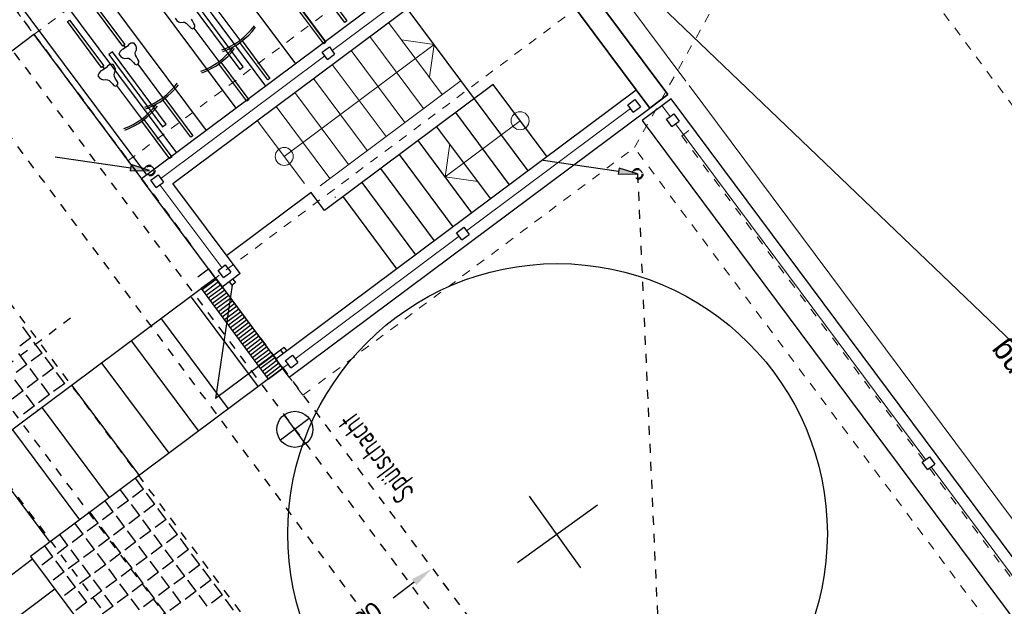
# Model space of a CAD drawing. Header units: metres. Extents: x 2 to 485, y 6 to 594.
# Tile 65 of 176: x 246.03 to 256.98, y 225.16 to 231.67. Entities that reach past the tile are written whole.
import ezdxf
from ezdxf.enums import TextEntityAlignment as Align

# ---------------------------------------------------------------- set-up
doc = ezdxf.new("R2010")
doc.units = ezdxf.units.M
doc.header["$LTSCALE"] = 0.0125
for name, pattern in [('237-14_Züricher Str._GL_3_RW_2014-11-28_bea$0$STRICHLINIE2', [9.525, 6.35, -3.175]), ('237-14_Züricher Str._GL_3_RW_2014-11-28_bea$0$STRICHPUNKT2', [12.7, 6.35, -3.175, 0, -3.175]), ('250', [0]), ('260241_A_bea$0$GESTRICHELT', [0.4, 0.2, -0.2]), ('260241_A_bea$0$PUNKTIERT', [0.2, 0, -0.2]), ('GESTRICHELT', [0.4, 0.2, -0.2]), ('GEWOFAG_Hof 3_141022_Grundriss_bea$0$AUSGEZOGEN', [0]), ('GEWOFAG_Hof 3_141022_Grundriss_bea$0$VERDECKT2_S2', [0.15, 0.1, -0.05])]:
    doc.linetypes.add(name, pattern=pattern)
for name, color, linetype in [('237-14_Züricher Str._GL_3_RW_2014-11-28_bea$0$__Steiger', 251, 'Continuous'), ('237-14_Züricher Str._GL_3_RW_2014-11-28_bea$0$_GRU_Allgemein_Text', 151, 'Continuous'), ('237-14_Züricher Str._GL_3_RW_2014-11-28_bea$0$_GRU_Drainage', 54, '237-14_Züricher Str._GL_3_RW_2014-11-28_bea$0$STRICHPUNKT2'), ('237-14_Züricher Str._GL_3_RW_2014-11-28_bea$0$_GRU_Regenwasser', 150, '237-14_Züricher Str._GL_3_RW_2014-11-28_bea$0$STRICHLINIE2'), ('237-14_Züricher Str._GL_3_RW_2014-11-28_bea$0$_GRU_Symbole', 51, 'Continuous'), ('260241_A_bea$0$B10_GEBAEUDE', 1, 'Continuous'), ('260241_A_bea$0$B25_EINFASS_GEPKT', 7, '260241_A_bea$0$PUNKTIERT'), ('f_baum', 3, 'Continuous'), ('f_entwässerung', 170, 'Continuous'), ('f_fahrrad', 201, 'Continuous'), ('f_fahrradbügel', 152, 'Continuous'), ('f_feuerwehr', 10, 'Continuous'), ('f_schraff', 251, 'Continuous'), ('f_text_100', 7, 'Continuous'), ('f_weg', 2, 'Continuous')]:
    doc.layers.add(name, color=color, linetype=linetype)
doc.layers.add('GEWOFAG_Hof 3_141022_Grundriss_bea$0$STANDARD', color=7, linetype='GEWOFAG_Hof 3_141022_Grundriss_bea$0$AUSGEZOGEN', lineweight=13)
doc.styles.add('237-14_Züricher Str._GL_3_RW_2014-11-28_bea$0$STANDARD', font='isocp.shx')
doc.styles.add('Arial', font='arial.ttf')

# ---------------------------------------------------------------- blocks, each defined once
blk = doc.blocks.new('237-14_Züricher Str._GL_3_RW_2014-11-28_bea$0$2ENDPNO1')
for p, q in [((15, 15), (11.5, 12.5)), ((12.5, 11.5), (15, 15)), ((11.5, 12.5), (12.5, 11.5))]:
    blk.add_line(p, q)
at = {"color": 0}
blk.add_line((0, 0), (12, 12), dxfattribs=at)
blk.add_solid([(11.5, 12.5), (12.5, 11.5), (15, 15)], dxfattribs=at)
at = {"style": '237-14_Züricher Str._GL_3_RW_2014-11-28_bea$0$STANDARD', "width": 0.496216, "flags": 9}
blk.add_attdef('BEZEICHNUNG', text='', height=0.1, rotation=45, dxfattribs=at).set_placement((11.5, 11), (12.21, 11.71), align=Align.FIT)
blk = doc.blocks.new('237-14_Züricher Str._GL_3_RW_2014-11-28_bea$0$AW Steiger')
for radius in [0.6, 0.5]:
    blk.add_circle((0, 0), radius)

msp = doc.modelspace()

# ---------------------------------------------------------------- linework, layer by layer
at = {"layer": '237-14_Züricher Str._GL_3_RW_2014-11-28_bea$0$_GRU_Drainage'}
msp.add_line((240.946, 238.038), (249.322, 226.813), dxfattribs=at)
at = {"layer": '237-14_Züricher Str._GL_3_RW_2014-11-28_bea$0$_GRU_Regenwasser', "ltscale": 0.05}
for p, q in [((252.9, 229.96), (253.281, 221.512)), ((244.914, 227.105), (246.643, 228.396)), ((249.322, 226.813), (252.814, 222.131))]:
    msp.add_line(p, q, dxfattribs=at)
at = {"layer": '237-14_Züricher Str._GL_3_RW_2014-11-28_bea$0$_GRU_Symbole'}
for p, q in [((249.209, 226.963), (248.97, 227.284)), ((249.25, 227.243), (248.929, 227.004))]:
    msp.add_line(p, q, dxfattribs=at)
msp.add_circle((249.09, 227.123), 0.2, dxfattribs=at)
at = {"layer": '260241_A_bea$0$B10_GEBAEUDE', "color": 7, "linetype": '260241_A_bea$0$GESTRICHELT'}
msp.add_line((245.17, 231.388), (255.735, 217.184), dxfattribs=at)
at = {"layer": '260241_A_bea$0$B25_EINFASS_GEPKT', "color": 7, "linetype": '260241_A_bea$0$PUNKTIERT', "ltscale": 0.5}
for p, q in [((239.788, 234.704), (246.867, 225.222)), ((241.877, 232.77), (254.222, 216.282)), ((246.867, 225.222), (253.811, 215.974))]:
    msp.add_line(p, q, dxfattribs=at)
at = {"layer": 'f_baum', "ltscale": 0.5}
for p, q in [((252.27, 225.583), (251.7, 226.379)), ((251.565, 225.645), (252.456, 226.283))]:
    msp.add_line(p, q, dxfattribs=at)
msp.add_circle((252.01, 225.964), 3, dxfattribs=at)
at = {"layer": 'f_entwässerung', "color": 170}
for p, q in [((248.209, 228.806), (248.049, 228.686)), ((248.954, 227.802), (248.209, 228.806)), ((248.049, 228.686), (248.794, 227.682)), ((248.794, 227.682), (248.954, 227.802))]:
    msp.add_line(p, q, dxfattribs=at)
at = {"layer": 'f_entwässerung', "color": 170, "linetype": 'Continuous'}
for p, q in [((248.22, 228.791), (248.06, 228.671)), ((248.242, 228.761), (248.082, 228.641)), ((248.265, 228.73), (248.105, 228.611)), ((248.287, 228.7), (248.127, 228.58)), ((248.309, 228.67), (248.149, 228.55)), ((248.332, 228.64), (248.172, 228.52)), ((248.354, 228.61), (248.194, 228.49)), ((248.376, 228.58), (248.216, 228.46)), ((248.399, 228.55), (248.239, 228.43)), ((248.421, 228.52), (248.261, 228.4)), ((248.443, 228.49), (248.283, 228.37)), ((248.466, 228.459), (248.306, 228.339)), ((248.488, 228.429), (248.328, 228.309)), ((248.51, 228.399), (248.35, 228.279)), ((248.533, 228.369), (248.373, 228.249)), ((248.555, 228.339), (248.395, 228.219)), ((248.577, 228.309), (248.417, 228.189)), ((248.6, 228.279), (248.44, 228.159)), ((248.622, 228.249), (248.462, 228.129)), ((248.644, 228.218), (248.484, 228.099)), ((248.667, 228.188), (248.507, 228.068)), ((248.689, 228.158), (248.529, 228.038)), ((248.712, 228.128), (248.552, 228.008)), ((248.734, 228.098), (248.574, 227.978)), ((248.756, 228.068), (248.596, 227.948)), ((248.779, 228.038), (248.619, 227.918)), ((248.801, 228.008), (248.641, 227.888)), ((248.823, 227.978), (248.663, 227.858)), ((248.846, 227.947), (248.686, 227.828)), ((248.868, 227.917), (248.708, 227.797)), ((248.89, 227.887), (248.73, 227.767)), ((248.913, 227.857), (248.753, 227.737)), ((248.935, 227.827), (248.775, 227.707))]:
    msp.add_line(p, q, dxfattribs=at)
at = {"layer": 'f_fahrrad'}
for p, q in [((248.48, 231.446), (248.203, 231.818)), ((247.757, 231.689), (247.776, 231.665)), ((247.776, 231.665), (247.796, 231.65)), ((247.95, 231.66), (247.941, 231.679)), ((247.966, 231.633), (247.95, 231.66)), ((247.796, 231.65), (247.819, 231.644)), ((247.819, 231.644), (247.846, 231.646)), ((247.846, 231.646), (247.862, 231.645)), ((247.862, 231.645), (247.881, 231.634)), ((247.881, 231.634), (247.896, 231.621)), ((247.896, 231.621), (247.918, 231.597)), ((247.918, 231.597), (247.935, 231.58)), ((247.935, 231.58), (247.952, 231.573)), ((247.952, 231.573), (247.968, 231.579)), ((247.977, 231.611), (247.966, 231.633)), ((247.968, 231.579), (247.979, 231.593)), ((248.246, 231.209), (247.969, 231.58)), ((247.979, 231.593), (247.977, 231.611)), ((247.168, 231.341), (247.146, 231.322)), ((247.186, 231.35), (247.168, 231.341)), ((247.229, 231.381), (247.182, 231.346)), ((247.208, 231.365), (247.186, 231.35)), ((247.208, 231.365), (247.189, 231.39)), ((247.229, 231.381), (247.208, 231.365)), ((247.208, 231.365), (247.208, 231.365)), ((247.208, 231.365), (247.208, 231.365)), ((247.208, 231.365), (247.208, 231.365)), ((247.208, 231.365), (247.208, 231.365)), ((247.242, 231.397), (247.229, 231.381)), ((247.267, 231.411), (247.242, 231.397)), ((247.303, 231.414), (247.267, 231.411)), ((247.32, 231.388), (247.303, 231.414)), ((247.317, 231.315), (247.327, 231.34)), ((247.328, 231.365), (247.32, 231.388)), ((247.327, 231.34), (247.328, 231.365)), ((247.146, 231.322), (247.134, 231.289)), ((247.134, 231.289), (247.153, 231.265)), ((247.153, 231.265), (247.173, 231.25)), ((247.173, 231.25), (247.196, 231.244)), ((247.196, 231.244), (247.223, 231.246)), ((247.223, 231.246), (247.239, 231.245)), ((247.239, 231.245), (247.258, 231.234)), ((247.258, 231.234), (247.273, 231.221)), ((247.273, 231.221), (247.295, 231.197)), ((247.314, 231.3), (247.317, 231.315)), ((247.318, 231.278), (247.314, 231.3)), ((247.327, 231.26), (247.318, 231.278)), ((247.343, 231.233), (247.327, 231.26)), ((247.354, 231.211), (247.343, 231.233)), ((246.952, 231.112), (246.933, 231.104)), ((246.995, 231.144), (246.947, 231.109)), ((246.973, 231.128), (246.952, 231.112)), ((246.973, 231.128), (246.955, 231.152)), ((246.995, 231.144), (246.973, 231.128)), ((246.973, 231.128), (246.973, 231.128)), ((246.973, 231.128), (246.973, 231.128)), ((246.973, 231.128), (246.973, 231.128)), ((246.973, 231.128), (246.973, 231.128)), ((247.008, 231.159), (246.995, 231.144)), ((247.033, 231.174), (247.008, 231.159)), ((247.068, 231.176), (247.033, 231.174)), ((247.085, 231.151), (247.068, 231.176)), ((247.094, 231.127), (247.085, 231.151)), ((247.093, 231.103), (247.094, 231.127)), ((247.295, 231.197), (247.312, 231.18)), ((247.312, 231.18), (247.329, 231.173)), ((247.329, 231.173), (247.345, 231.179)), ((247.345, 231.179), (247.356, 231.193)), ((247.623, 230.809), (247.346, 231.18)), ((247.356, 231.193), (247.354, 231.211)), ((246.912, 231.085), (246.899, 231.051)), ((246.899, 231.051), (246.919, 231.027)), ((246.933, 231.104), (246.912, 231.085)), ((246.919, 231.027), (246.939, 231.013)), ((246.939, 231.013), (246.962, 231.007)), ((246.962, 231.007), (246.989, 231.008)), ((246.989, 231.008), (247.005, 231.007)), ((247.005, 231.007), (247.024, 230.997)), ((247.079, 231.063), (247.083, 231.078)), ((247.084, 231.041), (247.079, 231.063)), ((247.083, 231.078), (247.093, 231.103)), ((247.092, 231.023), (247.084, 231.041)), ((247.109, 230.995), (247.092, 231.023)), ((247.024, 230.997), (247.039, 230.983)), ((247.039, 230.983), (247.061, 230.96)), ((247.061, 230.96), (247.078, 230.943)), ((247.078, 230.943), (247.095, 230.936)), ((247.095, 230.936), (247.111, 230.942)), ((247.12, 230.974), (247.109, 230.995)), ((247.111, 230.942), (247.121, 230.956)), ((247.389, 230.571), (247.111, 230.943)), ((247.121, 230.956), (247.12, 230.974))]:
    msp.add_line(p, q, dxfattribs=at)
for points in [[(249.359, 232.076), (249.669, 231.66), (249.645, 231.643), (249.335, 232.058)], [(246.819, 231.908), (247.2, 231.397), (247.176, 231.379), (246.795, 231.89)], [(249.125, 231.838), (249.435, 231.423), (249.411, 231.405), (249.101, 231.82)], [(246.585, 231.67), (246.965, 231.16), (246.941, 231.142), (246.56, 231.653)], [(248.502, 231.438), (248.812, 231.022), (248.788, 231.004), (248.478, 231.42)], [(248.268, 231.2), (248.578, 230.785), (248.554, 230.767), (248.244, 231.182)], [(247.645, 230.8), (247.955, 230.385), (247.931, 230.367), (247.621, 230.782)], [(247.411, 230.563), (247.721, 230.148), (247.697, 230.13), (247.387, 230.545)]]:
    msp.add_lwpolyline(points, close=True, dxfattribs=at)
for centre, radius, start, end in [((248.024, 232.057), 0.763, 289.3978, 323.7088), ((248.024, 232.057), 0.783, 289.8541, 323.2623), ((247.79, 231.82), 0.763, 289.3978, 323.7088), ((247.79, 231.82), 0.783, 289.8541, 323.2623), ((247.167, 231.42), 0.763, 289.3978, 323.7088), ((247.167, 231.42), 0.783, 289.8541, 323.2623), ((246.933, 231.183), 0.763, 289.3978, 323.7088), ((246.933, 231.183), 0.783, 289.8541, 323.2623)]:
    msp.add_arc(centre, radius, start, end, dxfattribs=at)
at = {"layer": 'f_fahrradbügel', "linetype": '250'}
for p, q in [((247.879, 231.924), (248.476, 231.122)), ((248.516, 231.151), (247.919, 231.954)), ((247.061, 231.316), (247.021, 231.286)), ((247.021, 231.286), (247.618, 230.484)), ((247.658, 230.514), (247.061, 231.316)), ((248.476, 231.122), (248.516, 231.151)), ((247.618, 230.484), (247.658, 230.514))]:
    msp.add_line(p, q, dxfattribs=at)
at = {"layer": 'f_feuerwehr', "linetype": 'GESTRICHELT'}
for p, q in [((242.488, 236.47), (247.99, 229.098)), ((240.885, 235.274), (246.387, 227.902)), ((248.708, 228.137), (256.336, 217.917)), ((246.387, 227.902), (260.831, 208.55))]:
    msp.add_line(p, q, dxfattribs=at)
at = {"layer": 'f_feuerwehr', "linetype": 'Continuous'}
for p, q in [((250.415, 225.424), (250.184, 225.247)), ((250.735, 225.418), (250.796, 225.338))]:
    msp.add_line(p, q, dxfattribs=at)
msp.add_solid([(250.39, 225.457), (250.441, 225.391), (250.614, 225.576)], dxfattribs=at)
at = {"layer": 'f_schraff', "linetype": 'Continuous'}
for p, q in [((247.032, 234.638), (249.426, 231.429)), ((246.701, 234.391), (249.095, 231.183)), ((246.37, 234.144), (248.764, 230.936)), ((246.04, 233.897), (248.433, 230.689)), ((245.709, 233.65), (248.103, 230.442)), ((245.379, 233.403), (247.772, 230.195)), ((245.048, 233.156), (247.441, 229.949)), ((247.937, 228.593), (248.68, 227.597)), ((247.606, 228.347), (248.349, 227.35)), ((246.154, 228.138), (246.063, 228.26)), ((246.154, 228.138), (246.032, 228.047)), ((246.279, 227.97), (246.188, 228.092)), ((247.274, 228.101), (248.019, 227.104)), ((246.111, 227.845), (246.02, 227.967)), ((246.279, 227.97), (246.157, 227.879)), ((246.111, 227.845), (245.989, 227.753)), ((246.404, 227.802), (246.313, 227.924)), ((246.943, 227.855), (247.688, 226.857)), ((246.236, 227.677), (246.145, 227.799)), ((246.404, 227.802), (246.282, 227.711)), ((246.53, 227.634), (246.438, 227.756)), ((246.068, 227.551), (245.977, 227.673)), ((246.236, 227.677), (246.114, 227.585)), ((246.362, 227.509), (246.271, 227.631)), ((246.53, 227.634), (246.407, 227.543)), ((246.611, 227.609), (247.357, 226.61)), ((246.068, 227.551), (245.946, 227.46)), ((246.194, 227.383), (246.103, 227.506)), ((246.362, 227.509), (246.239, 227.418)), ((246.568, 227.583), (246.564, 227.588)), ((246.4, 227.457), (246.396, 227.463)), ((246.194, 227.383), (246.072, 227.292)), ((246.232, 227.332), (246.228, 227.338)), ((246.28, 227.363), (247.026, 226.363)), ((246.064, 227.206), (246.06, 227.212)), ((245.949, 227.117), (246.695, 226.117)), ((245.617, 226.871), (246.364, 225.87)), ((247.407, 226.458), (247.316, 226.58)), ((247.239, 226.333), (247.148, 226.455)), ((247.407, 226.458), (247.285, 226.367)), ((247.532, 226.29), (247.441, 226.413)), ((247.071, 226.208), (246.98, 226.329)), ((247.239, 226.333), (247.117, 226.242)), ((247.532, 226.29), (247.41, 226.199)), ((246.903, 226.082), (246.812, 226.204)), ((247.071, 226.208), (246.949, 226.117)), ((247.364, 226.165), (247.273, 226.287)), ((247.657, 226.122), (247.566, 226.245)), ((246.735, 225.957), (246.644, 226.079)), ((246.903, 226.082), (246.781, 225.991)), ((247.196, 226.04), (247.105, 226.162)), ((247.364, 226.165), (247.242, 226.074)), ((247.489, 225.997), (247.398, 226.119)), ((247.657, 226.122), (247.535, 226.031)), ((247.783, 225.954), (247.692, 226.077)), ((247.028, 225.914), (246.937, 226.037)), ((247.196, 226.04), (247.074, 225.949)), ((247.322, 225.872), (247.23, 225.994)), ((247.489, 225.997), (247.367, 225.906)), ((246.567, 225.832), (246.476, 225.953)), ((246.735, 225.957), (246.613, 225.866)), ((246.86, 225.789), (246.769, 225.911)), ((247.028, 225.914), (246.906, 225.823)), ((247.154, 225.746), (247.062, 225.869)), ((247.322, 225.872), (247.199, 225.781)), ((247.615, 225.829), (247.524, 225.951)), ((247.783, 225.954), (247.661, 225.863)), ((247.908, 225.787), (247.817, 225.909)), ((246.399, 225.706), (246.308, 225.828)), ((246.567, 225.832), (246.445, 225.741)), ((246.692, 225.664), (246.601, 225.786)), ((246.86, 225.789), (246.738, 225.698)), ((246.986, 225.621), (246.894, 225.743)), ((247.154, 225.746), (247.031, 225.655)), ((247.447, 225.704), (247.356, 225.826)), ((247.615, 225.829), (247.493, 225.738)), ((247.74, 225.661), (247.649, 225.783)), ((247.908, 225.787), (247.786, 225.695)), ((246.174, 225.679), (242.037, 222.572)), ((246.399, 225.706), (246.277, 225.615)), ((246.524, 225.539), (246.433, 225.661)), ((246.692, 225.664), (246.57, 225.573)), ((247.279, 225.579), (247.188, 225.701)), ((247.447, 225.704), (247.325, 225.613)), ((247.572, 225.536), (247.481, 225.658)), ((247.74, 225.661), (247.618, 225.57)), ((248.033, 225.619), (247.942, 225.741)), ((246.524, 225.539), (246.402, 225.447)), ((246.818, 225.496), (246.727, 225.618)), ((246.986, 225.621), (246.863, 225.53)), ((247.111, 225.453), (247.02, 225.575)), ((247.279, 225.579), (247.157, 225.487)), ((247.404, 225.411), (247.313, 225.533)), ((247.572, 225.536), (247.45, 225.445)), ((247.865, 225.493), (247.774, 225.615)), ((248.033, 225.619), (247.911, 225.527)), ((248.159, 225.451), (248.068, 225.573)), ((246.65, 225.371), (246.559, 225.493)), ((246.818, 225.496), (246.696, 225.405)), ((246.943, 225.328), (246.852, 225.45)), ((247.111, 225.453), (246.989, 225.362)), ((247.697, 225.368), (247.606, 225.49)), ((247.865, 225.493), (247.743, 225.402)), ((247.991, 225.325), (247.9, 225.447)), ((248.159, 225.451), (248.037, 225.359)), ((246.421, 225.349), (242.284, 222.241)), ((246.65, 225.371), (246.528, 225.279)), ((246.775, 225.203), (246.684, 225.325)), ((246.943, 225.328), (246.821, 225.237)), ((247.236, 225.285), (247.145, 225.407)), ((247.404, 225.411), (247.282, 225.319)), ((247.529, 225.243), (247.438, 225.365)), ((247.697, 225.368), (247.575, 225.277)), ((247.823, 225.2), (247.732, 225.322)), ((247.991, 225.325), (247.869, 225.234)), ((248.284, 225.283), (248.193, 225.405)), ((246.775, 225.203), (246.653, 225.111)), ((247.068, 225.16), (246.977, 225.282)), ((247.236, 225.285), (247.114, 225.194)), ((247.362, 225.117), (247.27, 225.239)), ((247.529, 225.243), (247.407, 225.151)), ((247.655, 225.075), (247.564, 225.197)), ((247.823, 225.2), (247.701, 225.109)), ((248.116, 225.157), (248.025, 225.28)), ((248.284, 225.283), (248.162, 225.192)), ((248.409, 225.115), (248.318, 225.237)), ((247.068, 225.16), (246.946, 225.069))]:
    msp.add_line(p, q, dxfattribs=at)
at = {"layer": 'f_weg'}
for p, q in [((246.189, 231.508), (243.386, 229.416)), ((246.188, 231.509), (247.384, 229.906)), ((248.209, 228.806), (245.403, 226.713)), ((248.956, 227.804), (246.151, 225.711)), ((246.151, 225.711), (259.859, 207.345))]:
    msp.add_line(p, q, dxfattribs=at)
at = {"layer": 'GEWOFAG_Hof 3_141022_Grundriss_bea$0$STANDARD', "color": 7, "linetype": 'GEWOFAG_Hof 3_141022_Grundriss_bea$0$VERDECKT2_S2', "lineweight": 18}
for p, q in [((255.726, 238.624), (246.188, 231.509)), ((249.028, 227.702), (240.956, 238.523)), ((247.234, 230.106), (256.773, 237.222)), ((254.819, 233.737), (248.206, 228.804)), ((252.865, 230.252), (254.819, 233.737)), ((246.188, 231.509), (247.234, 230.106)), ((249.351, 227.631), (252.865, 230.252)), ((247.384, 229.906), (247.234, 230.106)), ((249.178, 227.501), (249.028, 227.702)), ((249.178, 227.501), (249.259, 227.562))]:
    msp.add_line(p, q, dxfattribs=at)
at = {"layer": 'GEWOFAG_Hof 3_141022_Grundriss_bea$0$STANDARD', "color": 7, "linetype": 'GEWOFAG_Hof 3_141022_Grundriss_bea$0$VERDECKT2_S2', "lineweight": 13}
for p, q in [((254.871, 233.666), (263.932, 221.521)), ((253.391, 230.382), (253.511, 230.472)), ((253.391, 230.382), (256.085, 226.772)), ((256.145, 226.691), (259.158, 222.652))]:
    msp.add_line(p, q, dxfattribs=at)
at = {"layer": 'GEWOFAG_Hof 3_141022_Grundriss_bea$0$STANDARD', "color": 7, "linetype": 'GEWOFAG_Hof 3_141022_Grundriss_bea$0$AUSGEZOGEN', "lineweight": 35}
for p, q in [((253.236, 230.841), (251.592, 233.045)), ((251.392, 232.896), (253.036, 230.691)), ((253.036, 230.691), (253.236, 230.841))]:
    msp.add_line(p, q, dxfattribs=at)
at = {"layer": 'GEWOFAG_Hof 3_141022_Grundriss_bea$0$STANDARD', "color": 7, "linetype": 'GEWOFAG_Hof 3_141022_Grundriss_bea$0$AUSGEZOGEN', "lineweight": 18}
for p, q in [((251.942, 232.994), (253.437, 230.99)), ((249.503, 231.331), (251.326, 232.691)), ((250.728, 230.841), (250.13, 231.643)), ((250.52, 230.686), (249.922, 231.487)), ((250.638, 231.398), (250.274, 231.451)), ((250.638, 231.398), (248.971, 230.154)), ((250.312, 230.53), (249.714, 231.332)), ((250.638, 231.398), (250.585, 231.034)), ((247.599, 229.91), (249.422, 231.271)), ((250.103, 230.375), (249.505, 231.177)), ((249.895, 230.219), (249.297, 231.021)), ((249.37, 229.828), (250.937, 230.997)), ((253.473, 230.942), (261.728, 219.876)), ((249.686, 230.064), (249.088, 230.866)), ((249.478, 229.909), (248.88, 230.71)), ((252.821, 230.687), (250.997, 229.327)), ((249.195, 229.853), (248.672, 230.555)), ((250.76, 229.929), (251.594, 230.551)), ((250.76, 229.929), (250.813, 230.293)), ((250.76, 229.929), (251.124, 229.876)), ((247.589, 229.84), (248.276, 228.919)), ((249.541, 229.706), (249.533, 229.7)), ((250.917, 229.267), (249.094, 227.907)), ((248.819, 227.982), (248.311, 228.664))]:
    msp.add_line(p, q, dxfattribs=at)
at = {"layer": 'GEWOFAG_Hof 3_141022_Grundriss_bea$0$STANDARD', "color": 7, "linetype": 'GEWOFAG_Hof 3_141022_Grundriss_bea$0$AUSGEZOGEN', "lineweight": 25}
for p, q in [((251.392, 232.896), (247.384, 229.906)), ((247.734, 229.855), (251.541, 232.695)), ((251.684, 229.995), (250.339, 231.798)), ((249.393, 231.311), (249.473, 231.371)), ((249.473, 231.371), (249.532, 231.29)), ((249.452, 231.231), (249.393, 231.311)), ((249.452, 231.231), (249.532, 231.29)), ((252.886, 230.892), (248.879, 227.902)), ((251.295, 230.952), (249.419, 229.553)), ((251.893, 230.15), (251.295, 230.952)), ((252.791, 230.727), (252.871, 230.787)), ((252.871, 230.787), (252.931, 230.707)), ((253.272, 230.793), (252.952, 230.554)), ((262.454, 218.484), (253.272, 230.793)), ((249.028, 227.702), (253.036, 230.691)), ((252.851, 230.647), (252.791, 230.727)), ((252.851, 230.647), (252.931, 230.707)), ((251.476, 229.839), (250.878, 230.641)), ((253.222, 230.568), (253.302, 230.628)), ((253.281, 230.488), (253.222, 230.568)), ((253.302, 230.628), (253.362, 230.548)), ((251.267, 229.684), (250.669, 230.485)), ((252.952, 230.554), (262.133, 218.245)), ((253.281, 230.488), (253.362, 230.548)), ((251.059, 229.528), (250.461, 230.33)), ((250.851, 229.373), (250.253, 230.175)), ((250.642, 229.218), (250.044, 230.019)), ((248.281, 228.704), (247.384, 229.906)), ((247.489, 229.891), (247.569, 229.95)), ((247.569, 229.95), (247.629, 229.87)), ((247.549, 229.811), (247.489, 229.891)), ((247.549, 229.811), (247.629, 229.87)), ((248.481, 228.853), (247.734, 229.855)), ((250.434, 229.062), (249.836, 229.864)), ((249.27, 229.753), (248.332, 229.054)), ((249.419, 229.553), (249.27, 229.753)), ((250.225, 228.907), (249.627, 229.708)), ((250.887, 229.307), (250.968, 229.367)), ((250.968, 229.367), (251.027, 229.287)), ((250.947, 229.227), (250.887, 229.307)), ((250.947, 229.227), (251.027, 229.287)), ((248.236, 228.889), (248.316, 228.949)), ((248.316, 228.949), (248.376, 228.868)), ((248.131, 228.904), (248.011, 228.814)), ((248.296, 228.809), (248.236, 228.889)), ((248.481, 228.853), (248.281, 228.704)), ((248.296, 228.809), (248.376, 228.868)), ((248.391, 228.723), (248.208, 227.464)), ((248.391, 228.723), (248.361, 228.763)), ((248.431, 228.753), (248.391, 228.723)), ((248.401, 228.793), (248.431, 228.753)), ((248.929, 228.002), (248.208, 227.464)), ((248.969, 228.032), (248.929, 228.002)), ((248.929, 228.002), (248.959, 227.962)), ((248.969, 228.032), (248.999, 227.992)), ((248.984, 227.887), (249.064, 227.947)), ((249.064, 227.947), (249.124, 227.866)), ((249.028, 227.702), (248.879, 227.902)), ((249.043, 227.807), (248.984, 227.887)), ((249.043, 227.807), (249.124, 227.866)), ((256.065, 226.757), (256.145, 226.816)), ((256.125, 226.676), (256.065, 226.757)), ((256.125, 226.676), (256.205, 226.736)), ((256.145, 226.816), (256.205, 226.736))]:
    msp.add_line(p, q, dxfattribs=at)
at = {"layer": 'GEWOFAG_Hof 3_141022_Grundriss_bea$0$STANDARD', "color": 7, "linetype": 'GEWOFAG_Hof 3_141022_Grundriss_bea$0$AUSGEZOGEN', "lineweight": 13}
for p, q in [((253.262, 230.598), (253.172, 230.718)), ((253.321, 230.518), (256.105, 226.786)), ((249.014, 227.847), (248.953, 227.802)), ((256.165, 226.706), (259.178, 222.667))]:
    msp.add_line(p, q, dxfattribs=at)
at = {"layer": 'GEWOFAG_Hof 3_141022_Grundriss_bea$0$STANDARD', "color": 7, "linetype": 'GEWOFAG_Hof 3_141022_Grundriss_bea$0$AUSGEZOGEN', "lineweight": 18}
msp.add_lwpolyline([(256.35, 236.283), (263.932, 221.521), (251.942, 232.994)], dxfattribs=at)
at = {"layer": 'GEWOFAG_Hof 3_141022_Grundriss_bea$0$STANDARD', "color": 7, "linetype": 'GEWOFAG_Hof 3_141022_Grundriss_bea$0$VERDECKT2_S2', "lineweight": 18}
msp.add_lwpolyline([(263.129, 216.493), (252.865, 230.252)], dxfattribs=at)
at = {"layer": 'GEWOFAG_Hof 3_141022_Grundriss_bea$0$STANDARD', "color": 7, "linetype": 'GEWOFAG_Hof 3_141022_Grundriss_bea$0$AUSGEZOGEN', "lineweight": 18}
for centre in [(251.594, 230.551), (248.971, 230.154)]:
    msp.add_circle(centre, 0.1, dxfattribs=at)

# ---------------------------------------------------------------- block references
at = {"layer": '237-14_Züricher Str._GL_3_RW_2014-11-28_bea$0$__Steiger', "xscale": 0.05, "yscale": 0.05, "zscale": 0.001, "rotation": 306.7275850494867}
for p in [(246.425, 230.151), (251.85, 230.113)]:
    msp.add_blockref('237-14_Züricher Str._GL_3_RW_2014-11-28_bea$0$2ENDPNO1', p, dxfattribs=at)
at = {"layer": '237-14_Züricher Str._GL_3_RW_2014-11-28_bea$0$_GRU_Regenwasser', "xscale": 0.1, "yscale": 0.1, "zscale": 0.001, "rotation": 126.7275850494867}
for p in [(247.475, 229.998), (252.9, 229.96)]:
    msp.add_blockref('237-14_Züricher Str._GL_3_RW_2014-11-28_bea$0$AW Steiger', p, dxfattribs=at)

# ---------------------------------------------------------------- texts
at = {"layer": '237-14_Züricher Str._GL_3_RW_2014-11-28_bea$0$_GRU_Allgemein_Text', "style": '237-14_Züricher Str._GL_3_RW_2014-11-28_bea$0$STANDARD', "width": 0.7}
msp.add_text('Spülschacht', height=0.25, rotation=126.7276, dxfattribs=at).set_placement((250.329, 226.353), align=Align.MIDDLE_LEFT)
at = {"layer": 'f_feuerwehr', "linetype": 'Continuous', "insert": (249.819, 224.966), "char_height": 0.2, "attachment_point": 5, "rotation": 37.5229, "style": 'Arial'}
msp.add_mtext('\\A1;2,00', dxfattribs=at)
at = {"layer": 'f_text_100'}
msp.add_text('TG-Rampenüberdachung', height=0.25, rotation=127.224, dxfattribs=at).set_placement((259.276, 225.115))

doc.saveas('drawing.dxf')
